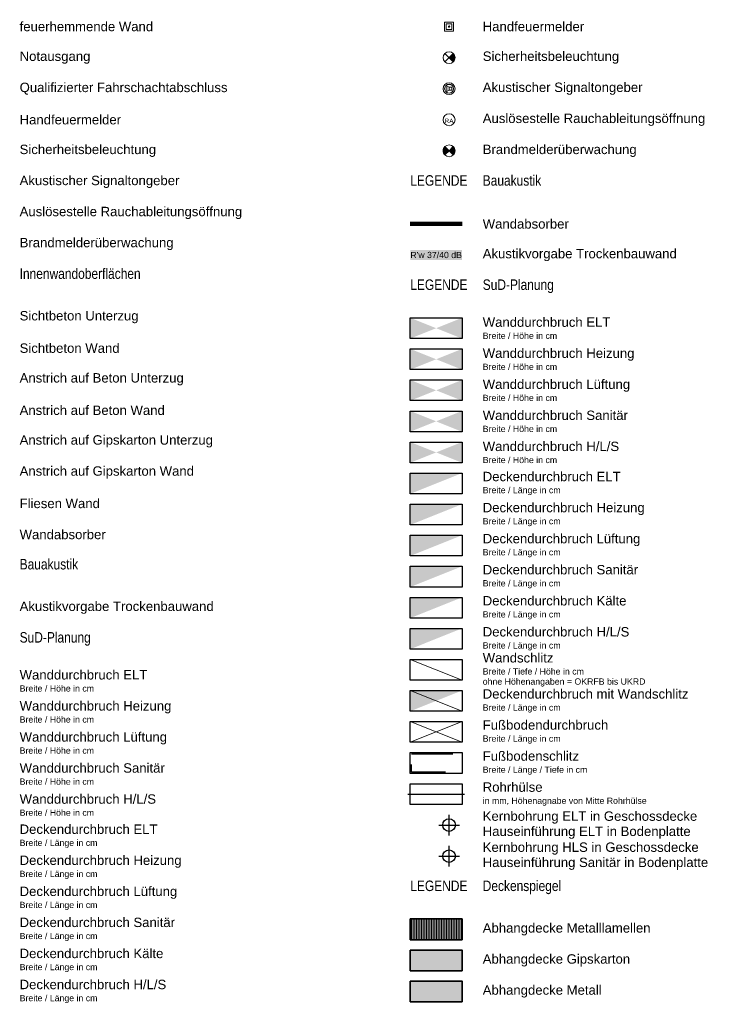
# Model space of a CAD drawing. Header units: metres. Extents: x -45 to 152, y -127 to 99.
# Tile 5 of 256: x 2 to 19, y -50 to -26. Entities that reach past the tile are written whole.
import ezdxf

# ---------------------------------------------------------------- set-up
doc = ezdxf.new("R2010")
doc.units = ezdxf.units.M
doc.linetypes.add('gestrichelt - 01', pattern=[1.9999999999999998, 0.9999999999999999, -0.9999999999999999])
doc.linetypes.add('ISO-04 Lang gestrichelt punktiert', pattern=[7.747, 6.095999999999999, -0.7620000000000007, 0.1270000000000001, -0.7620000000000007])
doc.layers.add('031_Metallbauarbeiten-350 Lamellendecke DS', color=7, linetype='Continuous', lineweight=35, true_color=0x666666)
doc.layers.add('AV1-Innenwandoberflächen-Akustikabsorber', color=7, linetype='Continuous', lineweight=100, true_color=0xc500dd)
for name, color, linetype, lineweight in [('_Legende (2D)', 7, 'Continuous', 9), ('AV1-Akustikvorgaben-Trennwände', 7, 'Continuous', 5), ('AV1-Brandschutzkonzept-Brandschutzkonzept', 7, 'Continuous', 5), ('Keine', 7, 'Continuous', 9)]:
    doc.layers.add(name, color=color, linetype=linetype, lineweight=lineweight)
doc.styles.add('Arial', font='arial.ttf')
doc.styles.add('Arial Narrow', font='ARIALN.TTF')

# ---------------------------------------------------------------- blocks, each defined once
blk = doc.blocks.new('Group-775')
at = {"color": 255}
blk.add_wipeout([(12.517011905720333, -26.390487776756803), (12.731388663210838, -26.390487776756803), (12.731388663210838, -26.176111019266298), (12.517011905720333, -26.176111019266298)], dxfattribs=at).dxf.layer = 'AV1-Brandschutzkonzept-Brandschutzkonzept'
at = {"layer": 'AV1-Brandschutzkonzept-Brandschutzkonzept', "color": 1, "true_color": 0xff0000, "flags": 128}
blk.add_lwpolyline([(12.51701190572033, -26.3904877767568), (12.73138866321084, -26.3904877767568), (12.73138866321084, -26.17611101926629), (12.51701190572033, -26.17611101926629)], close=True, dxfattribs=at)
at = {"color": 255}
blk.add_wipeout([(12.5572075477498, -26.35029213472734), (12.691193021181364, -26.35029213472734), (12.691193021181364, -26.21630666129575), (12.5572075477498, -26.21630666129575)], dxfattribs=at).dxf.layer = 'AV1-Brandschutzkonzept-Brandschutzkonzept'
at = {"layer": 'AV1-Brandschutzkonzept-Brandschutzkonzept', "color": 1, "true_color": 0xff0000, "flags": 128}
blk.add_lwpolyline([(12.5572075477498, -26.35029213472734), (12.69119302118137, -26.35029213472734), (12.69119302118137, -26.21630666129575), (12.5572075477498, -26.21630666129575)], close=True, dxfattribs=at)
at = {"color": 255, "lineweight": 5}
blk.add_wipeout([(12.60919391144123, -26.283299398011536), (12.609482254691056, -26.286226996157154), (12.610336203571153, -26.28904208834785), (12.611722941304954, -26.291636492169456), (12.613589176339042, -26.293910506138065), (12.615863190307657, -26.295776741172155), (12.618457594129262, -26.29716347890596), (12.621272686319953, -26.298017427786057), (12.624200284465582, -26.298305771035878), (12.62712788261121, -26.298017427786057), (12.6299429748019, -26.29716347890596), (12.632537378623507, -26.295776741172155), (12.634811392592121, -26.293910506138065), (12.636677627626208, -26.291636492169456), (12.638064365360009, -26.28904208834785), (12.638918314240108, -26.286226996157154), (12.639206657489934, -26.283299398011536), (12.638918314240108, -26.280371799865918), (12.638064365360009, -26.277556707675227), (12.636677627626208, -26.27496230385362), (12.634811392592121, -26.272688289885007), (12.632537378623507, -26.27082205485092), (12.6299429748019, -26.269435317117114), (12.62712788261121, -26.26858136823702), (12.624200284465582, -26.268293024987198), (12.621272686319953, -26.26858136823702), (12.618457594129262, -26.269435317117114), (12.615863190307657, -26.27082205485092), (12.613589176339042, -26.272688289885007), (12.611722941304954, -26.27496230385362), (12.610336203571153, -26.277556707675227), (12.609482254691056, -26.280371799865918)], dxfattribs=at).dxf.layer = 'AV1-Brandschutzkonzept-Brandschutzkonzept'
at = {"layer": 'AV1-Brandschutzkonzept-Brandschutzkonzept', "color": 1, "lineweight": 5, "true_color": 0xff0000, "flags": 128}
blk.add_lwpolyline([(12.60919391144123, -26.28329939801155, 0.4142135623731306), (12.6242002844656, -26.29830577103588, 0.414213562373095), (12.63920665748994, -26.28329939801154, 0.4142135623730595), (12.62420028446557, -26.2682930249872, 0.414213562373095)], format="xyb", close=True, dxfattribs=at)
blk = doc.blocks.new('Group-776')
at = {"color": 255, "linetype": 'Continuous', "lineweight": 9, "transparency": 33554687}
blk.add_wipeout([(12.767057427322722, -27.033299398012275), (12.725215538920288, -27.134314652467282), (12.624200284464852, -27.176156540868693), (12.523185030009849, -27.13431465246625), (12.48134314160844, -27.033299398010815), (12.523185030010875, -26.932284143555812), (12.62420028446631, -26.8904422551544), (12.725215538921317, -26.932284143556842)], dxfattribs=at).dxf.layer = 'AV1-Brandschutzkonzept-Brandschutzkonzept'
at = {"layer": 'AV1-Brandschutzkonzept-Brandschutzkonzept', "linetype": 'Continuous', "lineweight": 0, "transparency": 33554687}
h = blk.add_hatch(color=92, dxfattribs=at)
edge = h.paths.add_edge_path()
edge.add_line((12.62420028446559, -27.03329939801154), (12.72521553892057, -27.13431465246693))
edge.add_arc((12.62420028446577, -27.03329939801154), 0.1428571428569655, 314.9999999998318, 405.0000000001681)
edge.add_line((12.72521553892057, -26.93228414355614), (12.62420028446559, -27.03329939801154))
at = {"layer": 'AV1-Brandschutzkonzept-Brandschutzkonzept', "color": 92, "linetype": 'Continuous', "lineweight": 9, "transparency": 33554687}
for p, q in [((12.52318503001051, -27.13431465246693), (12.72521553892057, -26.93228414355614)), ((12.72521553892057, -27.13431465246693), (12.52318503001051, -26.93228414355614))]:
    blk.add_line(p, q, dxfattribs=at)
at = {"layer": 'AV1-Brandschutzkonzept-Brandschutzkonzept', "color": 92, "linetype": 'Continuous', "lineweight": 9, "transparency": 33554687, "flags": 128}
blk.add_lwpolyline([(12.62420028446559, -27.03329939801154), (12.72521553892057, -27.13431465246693, 0.4142135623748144), (12.72521553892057, -26.93228414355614)], format="xyb", close=True, dxfattribs=at)
at = {"layer": 'AV1-Brandschutzkonzept-Brandschutzkonzept', "color": 92, "linetype": 'Continuous', "lineweight": 9, "transparency": 33554687}
blk.add_circle((12.62420028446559, -27.03329939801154), 0.1428571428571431, dxfattribs=at)
blk = doc.blocks.new('Group-777')
at = {"color": 255, "linetype": 'Continuous', "lineweight": 9, "transparency": 33554687}
blk.add_wipeout([(12.767057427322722, -27.783299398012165), (12.725215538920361, -27.8843146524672), (12.624200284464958, -27.92615654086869), (12.52318503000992, -27.88431465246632), (12.48134314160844, -27.78329939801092), (12.523185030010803, -27.682284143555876), (12.624200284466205, -27.640442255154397), (12.725215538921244, -27.682284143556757)], dxfattribs=at).dxf.layer = 'AV1-Brandschutzkonzept-Brandschutzkonzept'
at = {"layer": 'AV1-Brandschutzkonzept-Brandschutzkonzept', "color": 1, "linetype": 'Continuous', "lineweight": 9, "true_color": 0xff0000, "transparency": 33554687}
blk.add_circle((12.62420028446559, -27.78329939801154), 0.1428571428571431, dxfattribs=at)
at = {"color": 255, "linetype": 'Continuous', "lineweight": 9, "transparency": 33554687}
blk.add_wipeout([(12.727393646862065, -27.754477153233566), (12.717549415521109, -27.83588771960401), (12.653022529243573, -27.886492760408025), (12.57161196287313, -27.876648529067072), (12.521006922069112, -27.812121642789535), (12.530851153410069, -27.730711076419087), (12.595378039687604, -27.680106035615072), (12.676788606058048, -27.689950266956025)], dxfattribs=at).dxf.layer = 'AV1-Brandschutzkonzept-Brandschutzkonzept'
at = {"layer": 'AV1-Brandschutzkonzept-Brandschutzkonzept', "color": 1, "linetype": 'Continuous', "lineweight": 9, "true_color": 0xff0000, "transparency": 33554687}
blk.add_circle((12.62420028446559, -27.78329939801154), 0.1071428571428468, dxfattribs=at)
at = {"color": 255, "linetype": 'Continuous', "lineweight": 9, "transparency": 33554687}
blk.add_wipeout([(12.62420028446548, -27.74921587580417), (12.69236732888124, -27.74921587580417), (12.69236732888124, -27.817382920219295), (12.62420028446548, -27.817382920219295)], dxfattribs=at).dxf.layer = 'AV1-Brandschutzkonzept-Brandschutzkonzept'
at = {"layer": 'AV1-Brandschutzkonzept-Brandschutzkonzept', "color": 1, "linetype": 'Continuous', "lineweight": 9, "true_color": 0xff0000, "transparency": 33554687, "flags": 128}
blk.add_lwpolyline([(12.62420028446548, -27.74921587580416), (12.69236732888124, -27.74921587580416), (12.69236732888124, -27.81738292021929), (12.62420028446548, -27.81738292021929)], close=True, dxfattribs=at)
at = {"color": 255, "linetype": 'Continuous', "lineweight": 9, "transparency": 33554687}
blk.add_wipeout([(12.624200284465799, -27.7492158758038), (12.573075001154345, -27.715132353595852), (12.57307500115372, -27.85146644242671), (12.624200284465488, -27.817382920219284)], dxfattribs=at).dxf.layer = 'AV1-Brandschutzkonzept-Brandschutzkonzept'
at = {"layer": 'AV1-Brandschutzkonzept-Brandschutzkonzept', "color": 1, "linetype": 'Continuous', "lineweight": 9, "true_color": 0xff0000, "transparency": 33554687, "flags": 128}
blk.add_lwpolyline([(12.6242002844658, -27.7492158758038), (12.57307500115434, -27.71513235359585), (12.57307500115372, -27.85146644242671), (12.62420028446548, -27.81738292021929)], close=True, dxfattribs=at)
blk = doc.blocks.new('Group-778')
at = {"layer": 'AV1-Brandschutzkonzept-Brandschutzkonzept', "color": 7}
blk.add_blockref('Group-777', (0, 0), dxfattribs=at)
blk = doc.blocks.new('Group-779')
at = {"color": 255, "linetype": 'Continuous', "lineweight": 9, "transparency": 33554687}
blk.add_wipeout([(12.767057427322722, -28.53329939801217), (12.725215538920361, -28.634314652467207), (12.624200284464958, -28.676156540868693), (12.52318503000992, -28.634314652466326), (12.48134314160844, -28.533299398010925), (12.523185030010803, -28.43228414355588), (12.624200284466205, -28.3904422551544), (12.725215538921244, -28.43228414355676)], dxfattribs=at).dxf.layer = 'AV1-Brandschutzkonzept-Brandschutzkonzept'
at = {"layer": 'AV1-Brandschutzkonzept-Brandschutzkonzept', "color": 1, "linetype": 'Continuous', "lineweight": 9, "true_color": 0xff0000, "transparency": 33554687}
blk.add_circle((12.62420028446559, -28.53329939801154), 0.1428571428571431, dxfattribs=at)
at = {"layer": 'AV1-Brandschutzkonzept-Brandschutzkonzept', "insert": (12.62420028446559, -28.61523298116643), "char_height": 0.1080004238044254, "attachment_point": 8, "line_spacing_factor": 0.9681279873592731, "style": 'Arial'}
blk.add_mtext('RA', dxfattribs=at)
blk = doc.blocks.new('Group-780')
at = {"layer": 'AV1-Brandschutzkonzept-Brandschutzkonzept', "color": 7}
blk.add_blockref('Group-779', (0, 0), dxfattribs=at)
blk = doc.blocks.new('Group-781')
at = {"color": 255, "linetype": 'Continuous', "lineweight": 9, "transparency": 33554687}
blk.add_wipeout([(12.767057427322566, -29.28329939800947), (12.725215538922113, -29.384314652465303), (12.624200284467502, -29.426156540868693), (12.523185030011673, -29.384314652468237), (12.48134314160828, -29.28329939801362), (12.523185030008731, -29.182284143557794), (12.624200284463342, -29.1404422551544), (12.725215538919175, -29.182284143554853)], dxfattribs=at).dxf.layer = 'AV1-Brandschutzkonzept-Brandschutzkonzept'
at = {"layer": 'AV1-Brandschutzkonzept-Brandschutzkonzept', "linetype": 'Continuous', "lineweight": 0, "true_color": 0xff0000, "transparency": 33554687}
h = blk.add_hatch(color=1, dxfattribs=at)
edge = h.paths.add_edge_path()
edge.add_line((12.62420028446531, -29.28329939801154), (12.52318503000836, -29.38431465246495))
edge.add_arc((12.62420028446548, -29.28329939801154), 0.1428571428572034, 134.9999999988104, 224.9999999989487, ccw=False)
edge.add_line((12.52318503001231, -29.18228414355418), (12.62420028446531, -29.28329939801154))
h = blk.add_hatch(color=1, dxfattribs=at)
edge = h.paths.add_edge_path()
edge.add_line((12.62420028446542, -29.28329939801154), (12.72521553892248, -29.38431465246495))
edge.add_arc((12.62420028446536, -29.28329939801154), 0.1428571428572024, 315.0000000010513, 405.0000000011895)
edge.add_line((12.72521553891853, -29.18228414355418), (12.62420028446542, -29.28329939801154))
at = {"layer": 'AV1-Brandschutzkonzept-Brandschutzkonzept', "color": 1, "linetype": 'Continuous', "lineweight": 9, "true_color": 0xff0000, "transparency": 33554687, "flags": 128}
for points in [[(12.62420028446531, -29.28329939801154), (12.52318503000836, -29.38431465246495, -0.4142135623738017), (12.52318503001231, -29.18228414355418)], [(12.62420028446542, -29.28329939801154), (12.72521553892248, -29.38431465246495, 0.4142135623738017), (12.72521553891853, -29.18228414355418)]]:
    blk.add_lwpolyline(points, format="xyb", close=True, dxfattribs=at)
at = {"layer": 'AV1-Brandschutzkonzept-Brandschutzkonzept', "color": 1, "linetype": 'Continuous', "lineweight": 9, "true_color": 0xff0000, "transparency": 33554687}
blk.add_circle((12.62420028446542, -29.28329939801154), 0.1428571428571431, dxfattribs=at)
blk = doc.blocks.new('Group-845')
at = {"layer": 'Keine', "color": 212, "linetype": 'Continuous'}
for points in [[(11.68670028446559, -33.81671449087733), (12.31170028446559, -33.56671449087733), (11.68670028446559, -33.31671449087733)], [(12.31170028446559, -33.56671449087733), (12.93670028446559, -33.31671449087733), (12.93670028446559, -33.81671449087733)]]:
    blk.add_solid(points, dxfattribs=at)
blk = doc.blocks.new('Group-846')
at = {"layer": 'Keine', "color": 212, "linetype": 'Continuous'}
blk.add_solid([(11.68670028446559, -37.56671449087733), (12.93670028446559, -37.06671449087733), (11.68670028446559, -37.06671449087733)], dxfattribs=at)
blk = doc.blocks.new('Group-847')
at = {"layer": 'Keine', "color": 212, "lineweight": 9, "flags": 128}
blk.add_lwpolyline([(12.93670028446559, -42.06671449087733), (11.68670028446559, -41.56671449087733), (12.93670028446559, -41.56671449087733)], close=True, dxfattribs=at)
blk = doc.blocks.new('Group-848')
at = {"layer": 'Keine', "color": 212, "lineweight": 9, "flags": 128}
blk.add_lwpolyline([(12.93670028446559, -42.81671449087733), (11.68670028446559, -42.31671449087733), (12.93670028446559, -42.31671449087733)], close=True, dxfattribs=at)
at = {"layer": 'Keine', "color": 212, "lineweight": 9}
blk.add_solid([(11.68670028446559, -42.81671449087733), (12.93670028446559, -42.31671449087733), (11.68670028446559, -42.31671449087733)], dxfattribs=at)
blk = doc.blocks.new('Group-849')
at = {"layer": 'Keine', "color": 212, "lineweight": 9, "flags": 128}
for points in [[(12.93670028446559, -43.56671449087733), (11.68670028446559, -43.06671449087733), (12.93670028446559, -43.06671449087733)], [(11.68670028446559, -43.56671449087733), (12.93670028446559, -43.06671449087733), (11.68670028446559, -43.06671449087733)]]:
    blk.add_lwpolyline(points, close=True, dxfattribs=at)
blk = doc.blocks.new('Group-850')
at = {"layer": 'Keine', "color": 15, "linetype": 'Continuous'}
for points in [[(11.68670028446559, -34.56671449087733), (12.31170028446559, -34.31671449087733), (11.68670028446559, -34.06671449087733)], [(12.31170028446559, -34.31671449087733), (12.93670028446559, -34.06671449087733), (12.93670028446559, -34.56671449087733)]]:
    blk.add_solid(points, dxfattribs=at)
blk = doc.blocks.new('Group-851')
at = {"layer": 'Keine', "color": 85, "linetype": 'Continuous'}
for points in [[(11.68670028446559, -35.31671449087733), (12.31170028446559, -35.06671449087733), (11.68670028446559, -34.81671449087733)], [(12.31170028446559, -35.06671449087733), (12.93670028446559, -34.81671449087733), (12.93670028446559, -35.31671449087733)]]:
    blk.add_solid(points, dxfattribs=at)
blk = doc.blocks.new('Group-852')
at = {"layer": 'Keine', "color": 165, "linetype": 'Continuous'}
for points in [[(11.68670028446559, -36.06671449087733), (12.31170028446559, -35.81671449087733), (11.68670028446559, -35.56671449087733)], [(12.31170028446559, -35.81671449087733), (12.93670028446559, -35.56671449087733), (12.93670028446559, -36.06671449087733)]]:
    blk.add_solid(points, dxfattribs=at)
blk = doc.blocks.new('Group-853')
at = {"layer": 'Keine', "color": 15, "linetype": 'Continuous'}
blk.add_solid([(11.68670028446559, -38.31671449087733), (12.93670028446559, -37.81671449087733), (11.68670028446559, -37.81671449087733)], dxfattribs=at)
blk = doc.blocks.new('Group-854')
at = {"layer": 'Keine', "color": 85, "linetype": 'Continuous'}
blk.add_solid([(11.68670028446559, -39.06671449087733), (12.93670028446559, -38.56671449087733), (11.68670028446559, -38.56671449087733)], dxfattribs=at)
blk = doc.blocks.new('Group-855')
at = {"layer": 'Keine', "color": 165, "linetype": 'Continuous'}
blk.add_solid([(11.68670028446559, -39.81671449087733), (12.93670028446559, -39.31671449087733), (11.68670028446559, -39.31671449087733)], dxfattribs=at)
blk = doc.blocks.new('Group-856')
at = {"layer": 'Keine', "color": 7, "linetype": 'Continuous'}
for points in [[(11.68670028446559, -36.81671449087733), (12.31170028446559, -36.56671449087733), (11.68670028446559, -36.31671449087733)], [(12.31170028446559, -36.56671449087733), (12.93670028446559, -36.31671449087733), (12.93670028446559, -36.81671449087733)]]:
    blk.add_solid(points, dxfattribs=at)
blk = doc.blocks.new('Group-857')
at = {"layer": 'Keine', "color": 7, "linetype": 'Continuous'}
blk.add_solid([(11.68670028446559, -41.31671449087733), (12.93670028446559, -40.81671449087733), (11.68670028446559, -40.81671449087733)], dxfattribs=at)
blk = doc.blocks.new('Group-858')
at = {"layer": 'Keine', "color": 143, "linetype": 'Continuous'}
blk.add_solid([(11.68670028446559, -40.56671449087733), (12.93670028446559, -40.06671449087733), (11.68670028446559, -40.06671449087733)], dxfattribs=at)
blk = doc.blocks.new('Legende (2D)')
at = {"layer": '031_Metallbauarbeiten-350 Lamellendecke DS', "linetype": 'Continuous', "lineweight": 0, "transparency": 33554508}
for color, points in [(254, [(11.68670028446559, -47.83342203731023), (12.93670028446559, -47.83342203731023), (12.93670028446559, -48.33342203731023), (11.68670028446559, -48.33342203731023)]), (106, [(11.68670028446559, -48.58342203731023), (12.93670028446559, -48.58342203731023), (12.93670028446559, -49.08342203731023), (11.68670028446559, -49.08342203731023)]), (254, [(11.68670028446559, -49.33342203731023), (12.93670028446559, -49.33342203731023), (12.93670028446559, -49.83342203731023), (11.68670028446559, -49.83342203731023)])]:
    blk.add_hatch(color=color, dxfattribs=at).paths.add_polyline_path(points)
at = {"layer": '031_Metallbauarbeiten-350 Lamellendecke DS', "linetype": 'Continuous', "lineweight": 9, "transparency": 33554508}
h = blk.add_hatch(dxfattribs=at)
h.set_pattern_fill('Lamellendecke', color=252, style=0, pattern_type=2)
h.set_pattern_definition([(90, (0, 0), (0.04000000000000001, 0), [])])
h.paths.add_polyline_path([(11.68670028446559, -47.83342203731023), (12.93670028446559, -47.83342203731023), (12.93670028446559, -48.33342203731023), (11.68670028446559, -48.33342203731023)])
at = {"layer": '031_Metallbauarbeiten-350 Lamellendecke DS', "color": 251, "linetype": 'Continuous', "lineweight": 35, "transparency": 33554687, "flags": 128}
for points in [[(11.68670028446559, -47.83342203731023), (12.93670028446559, -47.83342203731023), (12.93670028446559, -48.33342203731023), (11.68670028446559, -48.33342203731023)], [(11.68670028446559, -49.33342203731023), (12.93670028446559, -49.33342203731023), (12.93670028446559, -49.83342203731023), (11.68670028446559, -49.83342203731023)]]:
    blk.add_lwpolyline(points, close=True, dxfattribs=at)
at = {"layer": '031_Metallbauarbeiten-350 Lamellendecke DS', "color": 106, "linetype": 'Continuous', "lineweight": 35, "transparency": 33554687, "flags": 128}
blk.add_lwpolyline([(11.68670028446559, -48.58342203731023), (12.93670028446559, -48.58342203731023), (12.93670028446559, -49.08342203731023), (11.68670028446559, -49.08342203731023)], close=True, dxfattribs=at)
at = {"layer": 'AV1-Akustikvorgaben-Trennwände', "color": 7}
blk.add_solid([(11.686143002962, -31.9211338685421), (12.93670028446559, -31.9211338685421), (11.686143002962, -31.67888002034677), (12.93670028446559, -31.67888002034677)], dxfattribs=at)
blk.add_solid([(11.686143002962, -31.9211338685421), (12.93670028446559, -31.9211338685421), (11.686143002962, -31.67888002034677), (12.93670028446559, -31.67888002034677)], dxfattribs=at)
at = {"layer": 'AV1-Innenwandoberflächen-Akustikabsorber'}
blk.add_line((11.68670028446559, -31.05000694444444), (12.93670028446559, -31.05000694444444), dxfattribs=at)
at = {"layer": 'AV1-Brandschutzkonzept-Brandschutzkonzept', "color": 7, "transparency": 33554687}
for name in ['Group-775', 'Group-776', 'Group-778', 'Group-780', 'Group-781']:
    blk.add_blockref(name, (0, 0), dxfattribs=at)
at = {"layer": 'AV1-Akustikvorgaben-Trennwände', "insert": (12.31142164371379, -31.80000694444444), "char_height": 0.1505857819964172, "attachment_point": 5, "line_spacing_factor": 0.9695403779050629, "style": 'Arial'}
blk.add_mtext("R'w 37/40 dB", dxfattribs=at)
at = {"layer": 'AV1-Brandschutzkonzept-Brandschutzkonzept', "color": 7, "transparency": 33554687, "char_height": 0.226962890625, "attachment_point": 4, "line_spacing_factor": 0.9691223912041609, "style": 'Arial'}
for s, insert in [('Handfeuermelder', (13.43670028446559, -26.28329939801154)), ('Notausgang', (2.250365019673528, -27.03329939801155)), ('Sicherheitsbeleuchtung', (13.43670028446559, -27.03329939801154)), ('Qualifizierter Fahrschachtabschluss', (2.250365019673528, -27.78329939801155)), ('Akustischer Signaltongeber', (13.43670028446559, -27.78329939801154)), ('Handfeuermelder', (2.250365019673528, -28.53329939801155)), ('Auslösestelle Rauchableitungsöffnung', (13.43670028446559, -28.53329939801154)), ('Sicherheitsbeleuchtung', (2.250365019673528, -29.28329939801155)), ('Brandmelderüberwachung', (13.43670028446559, -29.28329939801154)), ('Akustischer Signaltongeber', (2.250365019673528, -30.03329939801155)), ('Auslösestelle Rauchableitungsöffnung', (2.250365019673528, -30.78329939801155)), ('Wandabsorber', (13.43670028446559, -31.05000694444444)), ('Brandmelderüberwachung', (2.250365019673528, -31.53329939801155)), ('Akustikvorgabe Trockenbauwand', (13.43670028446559, -31.80000694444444)), ('Sichtbeton Unterzug', (2.250365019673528, -33.30000694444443)), ('Sichtbeton Wand', (2.250365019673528, -34.05000694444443)), ('Anstrich auf Beton Unterzug', (2.250365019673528, -34.80000694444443)), ('Anstrich auf Beton Wand', (2.250365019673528, -35.55000694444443)), ('Anstrich auf Gipskarton Unterzug', (2.250365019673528, -36.30000694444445)), ('Anstrich auf Gipskarton Wand', (2.250365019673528, -37.05000694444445)), ('Fliesen Wand', (2.250365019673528, -37.80000694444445)), ('Wandabsorber', (2.250365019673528, -38.55000694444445)), ('Akustikvorgabe Trockenbauwand', (2.250365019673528, -40.31671449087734))]:
    blk.add_mtext(s, dxfattribs=dict(at, insert=insert))
at = {"layer": 'Keine', "color": 7, "transparency": 33554687}
for s, insert, char_height, attachment_point, line_spacing_factor, style in [('feuerhemmende Wand', (2.250365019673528, -26.28329939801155), 0.226962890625, 4, 0.9691223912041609, 'Arial'), ('LEGENDE', (11.68670028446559, -29.87308706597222), 0.2521809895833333, 1, 0.9665942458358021, 'Arial Narrow'), ('LEGENDE', (11.68670028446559, -32.38979461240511), 0.2521809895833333, 1, 0.9665942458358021, 'Arial Narrow'), ('Wanddurchbruch ELT\\P{\\H0.6667x;Breite / Höhe in cm}', (13.43670028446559, -33.56671449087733), 0.226962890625, 4, 0.9691223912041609, 'Arial'), ('Wanddurchbruch Heizung\\P{\\H0.6667x;Breite / Höhe in cm}', (13.43670028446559, -34.31671449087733), 0.226962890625, 4, 0.9691223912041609, 'Arial'), ('Wanddurchbruch Lüftung\\P{\\H0.6667x;Breite / Höhe in cm}', (13.43670028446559, -35.06671449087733), 0.226962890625, 4, 0.9691223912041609, 'Arial'), ('Wanddurchbruch Sanitär\\P{\\H0.6667x;Breite / Höhe in cm}', (13.43670028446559, -35.81671449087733), 0.226962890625, 4, 0.9691223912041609, 'Arial'), ('Wanddurchbruch H/L/S\\P{\\H0.6667x;Breite / Höhe in cm}', (13.43670028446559, -36.56671449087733), 0.226962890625, 4, 0.9691223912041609, 'Arial'), ('Deckendurchbruch ELT\\P{\\H0.6667x;Breite / Länge in cm}', (13.43670028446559, -37.31671449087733), 0.226962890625, 4, 0.9691223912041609, 'Arial'), ('Deckendurchbruch Heizung\\P{\\H0.6667x;Breite / Länge in cm}', (13.43670028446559, -38.06671449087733), 0.226962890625, 4, 0.9691223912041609, 'Arial'), ('Deckendurchbruch Lüftung\\P{\\H0.6667x;Breite / Länge in cm}', (13.43670028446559, -38.81671449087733), 0.226962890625, 4, 0.9691223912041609, 'Arial'), ('Deckendurchbruch Sanitär\\P{\\H0.6667x;Breite / Länge in cm}', (13.43670028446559, -39.56671449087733), 0.226962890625, 4, 0.9691223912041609, 'Arial'), ('Deckendurchbruch Kälte\\P{\\H0.6667x;Breite / Länge in cm}', (13.43670028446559, -40.31671449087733), 0.226962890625, 4, 0.9691223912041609, 'Arial'), ('Deckendurchbruch H/L/S\\P{\\H0.6667x;Breite / Länge in cm}', (13.43670028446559, -41.06671449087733), 0.226962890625, 4, 0.9691223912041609, 'Arial'), ('Wandschlitz\\P{\\H0.6667x;Breite / Tiefe / Höhe in cm\\Pohne Höhenangaben = OKRFB bis UKRD}', (13.43670028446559, -41.81671449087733), 0.226962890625, 4, 0.9691223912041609, 'Arial'), ('Wanddurchbruch ELT\\P{\\H0.6667x;Breite / Höhe in cm}', (2.250365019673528, -42.08342203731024), 0.226962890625, 4, 0.9691223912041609, 'Arial'), ('Deckendurchbruch mit Wandschlitz\\P{\\H0.6667x;Breite / Länge in cm}', (13.43670028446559, -42.56671449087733), 0.226962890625, 4, 0.9691223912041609, 'Arial'), ('Wanddurchbruch Heizung\\P{\\H0.6667x;Breite / Höhe in cm}', (2.250365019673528, -42.83342203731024), 0.226962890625, 4, 0.9691223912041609, 'Arial'), ('Fußbodendurchbruch\\P{\\H0.6667x;Breite / Länge in cm}', (13.43670028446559, -43.31671449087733), 0.226962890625, 4, 0.9691223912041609, 'Arial'), ('Wanddurchbruch Lüftung\\P{\\H0.6667x;Breite / Höhe in cm}', (2.250365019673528, -43.58342203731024), 0.226962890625, 4, 0.9691223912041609, 'Arial'), ('Fußbodenschlitz\\P{\\H0.6667x;Breite / Länge / Tiefe in cm}', (13.43670028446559, -44.06671449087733), 0.226962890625, 4, 0.9691223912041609, 'Arial'), ('Wanddurchbruch Sanitär\\P{\\H0.6667x;Breite / Höhe in cm}', (2.250365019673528, -44.33342203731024), 0.226962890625, 4, 0.9691223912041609, 'Arial'), ('Rohrhülse\\P{\\H0.6667x;in mm, Höhenagnabe von Mitte Rohrhülse}', (13.43670028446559, -44.81671449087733), 0.226962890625, 4, 0.9691223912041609, 'Arial'), ('Wanddurchbruch H/L/S\\P{\\H0.6667x;Breite / Höhe in cm}', (2.250365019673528, -45.08342203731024), 0.226962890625, 4, 0.9691223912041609, 'Arial'), ('Kernbohrung ELT in Geschossdecke\\PHauseinführung ELT in Bodenplatte', (13.43670028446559, -45.56671449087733), 0.226962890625, 4, 0.9691223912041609, 'Arial'), ('Deckendurchbruch ELT\\P{\\H0.6667x;Breite / Länge in cm}', (2.250365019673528, -45.83342203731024), 0.226962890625, 4, 0.9691223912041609, 'Arial'), ('Kernbohrung HLS in Geschossdecke\\PHauseinführung Sanitär in Bodenplatte', (13.43670028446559, -46.31671449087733), 0.226962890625, 4, 0.9691223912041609, 'Arial'), ('Deckendurchbruch Heizung\\P{\\H0.6667x;Breite / Länge in cm}', (2.250365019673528, -46.58342203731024), 0.226962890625, 4, 0.9691223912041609, 'Arial'), ('Deckendurchbruch Lüftung\\P{\\H0.6667x;Breite / Länge in cm}', (2.250365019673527, -47.33342203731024), 0.226962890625, 4, 0.9691223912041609, 'Arial'), ('LEGENDE', (11.68670028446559, -46.906502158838), 0.2521809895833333, 1, 0.9665942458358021, 'Arial Narrow'), ('Deckendurchbruch Sanitär\\P{\\H0.6667x;Breite / Länge in cm}', (2.250365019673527, -48.08342203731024), 0.226962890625, 4, 0.9691223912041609, 'Arial'), ('Abhangdecke Metalllamellen', (13.43670028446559, -48.08342203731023), 0.226962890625, 4, 0.9691223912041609, 'Arial'), ('Deckendurchbruch Kälte\\P{\\H0.6667x;Breite / Länge in cm}', (2.250365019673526, -48.83342203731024), 0.226962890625, 4, 0.9691223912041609, 'Arial'), ('Abhangdecke Gipskarton', (13.43670028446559, -48.83342203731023), 0.226962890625, 4, 0.9691223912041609, 'Arial'), ('Deckendurchbruch H/L/S\\P{\\H0.6667x;Breite / Länge in cm}', (2.250365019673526, -49.58342203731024), 0.226962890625, 4, 0.9691223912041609, 'Arial'), ('Abhangdecke Metall', (13.43670028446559, -49.58342203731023), 0.226962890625, 4, 0.9691223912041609, 'Arial')]:
    blk.add_mtext(s, dxfattribs=dict(at, insert=insert, char_height=char_height, attachment_point=attachment_point, line_spacing_factor=line_spacing_factor, style=style))
at = {"layer": 'Keine', "color": 253, "transparency": 33554687, "char_height": 0.2521809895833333, "attachment_point": 1, "line_spacing_factor": 0.9665942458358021, "style": 'Arial Narrow'}
for s, insert in [('Bauakustik', (13.43670028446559, -29.87308706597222)), ('Innenwandoberflächen', (2.250365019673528, -32.12308706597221)), ('SuD-Planung', (13.43670028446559, -32.38979461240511)), ('Bauakustik', (2.250365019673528, -39.13979461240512)), ('SuD-Planung', (2.250365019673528, -40.90650215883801)), ('Deckenspiegel', (13.43670028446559, -46.906502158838))]:
    blk.add_mtext(s, dxfattribs=dict(at, insert=insert))
at = {"color": 255, "linetype": 'Continuous', "lineweight": 25, "transparency": 33554687}
for points in [[(11.68670028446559, -33.31671449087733), (12.93670028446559, -33.31671449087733), (12.93670028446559, -33.816714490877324), (11.68670028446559, -33.816714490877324)], [(11.68670028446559, -34.06671449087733), (12.93670028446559, -34.06671449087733), (12.93670028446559, -34.56671449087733), (11.68670028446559, -34.56671449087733)], [(11.68670028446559, -34.81671449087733), (12.93670028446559, -34.81671449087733), (12.93670028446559, -35.31671449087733), (11.68670028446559, -35.31671449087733)], [(11.68670028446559, -35.56671449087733), (12.93670028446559, -35.56671449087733), (12.93670028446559, -36.06671449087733), (11.68670028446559, -36.06671449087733)], [(11.68670028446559, -36.31671449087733), (12.93670028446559, -36.31671449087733), (12.93670028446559, -36.81671449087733), (11.68670028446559, -36.81671449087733)], [(11.68670028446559, -37.06671449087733), (12.93670028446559, -37.06671449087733), (12.93670028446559, -37.566714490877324), (11.68670028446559, -37.566714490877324)], [(11.68670028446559, -37.81671449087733), (12.93670028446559, -37.81671449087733), (12.93670028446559, -38.31671449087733), (11.68670028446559, -38.31671449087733)], [(11.68670028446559, -38.56671449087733), (12.93670028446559, -38.56671449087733), (12.93670028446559, -39.06671449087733), (11.68670028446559, -39.06671449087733)], [(11.68670028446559, -39.31671449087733), (12.93670028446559, -39.31671449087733), (12.93670028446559, -39.81671449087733), (11.68670028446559, -39.81671449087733)], [(11.68670028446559, -40.06671449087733), (12.93670028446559, -40.06671449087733), (12.93670028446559, -40.566714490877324), (11.68670028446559, -40.566714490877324)], [(11.68670028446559, -40.81671449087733), (12.93670028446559, -40.81671449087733), (12.93670028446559, -41.31671449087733), (11.68670028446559, -41.31671449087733)], [(11.68670028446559, -41.56671449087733), (12.93670028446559, -41.56671449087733), (12.93670028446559, -42.06671449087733), (11.68670028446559, -42.06671449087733)], [(11.68670028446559, -42.31671449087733), (12.93670028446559, -42.31671449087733), (12.93670028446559, -42.81671449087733), (11.68670028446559, -42.81671449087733)], [(11.68670028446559, -43.066714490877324), (12.93670028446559, -43.066714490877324), (12.93670028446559, -43.56671449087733), (11.68670028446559, -43.56671449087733)], [(11.68670028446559, -43.81671449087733), (12.93670028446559, -43.81671449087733), (12.93670028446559, -44.31671449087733), (11.68670028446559, -44.31671449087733)], [(11.68670028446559, -44.56671449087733), (12.93670028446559, -44.56671449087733), (12.93670028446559, -45.06671449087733), (11.68670028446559, -45.06671449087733)], [(12.624200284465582, -45.41435165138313), (12.731937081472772, -45.45897769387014), (12.776563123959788, -45.56671449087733), (12.731937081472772, -45.67445128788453), (12.624200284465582, -45.71907733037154), (12.516463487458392, -45.67445128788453), (12.471837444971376, -45.56671449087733), (12.516463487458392, -45.45897769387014)], [(12.624200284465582, -46.16435165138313), (12.731937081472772, -46.20897769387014), (12.776563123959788, -46.31671449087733), (12.731937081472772, -46.42445128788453), (12.624200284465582, -46.46907733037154), (12.516463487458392, -46.42445128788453), (12.471837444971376, -46.31671449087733), (12.516463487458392, -46.20897769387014)]]:
    blk.add_wipeout(points, dxfattribs=at).dxf.layer = 'Keine'
at = {"layer": 'Keine', "color": 212, "linetype": 'ISO-04 Lang gestrichelt punktiert', "lineweight": 25, "transparency": 33554687}
blk.add_line((11.63097319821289, -44.81671449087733), (12.99242737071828, -44.81671449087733), dxfattribs=at)
at = {"layer": 'Keine', "color": 212, "linetype": 'Continuous', "lineweight": 25, "transparency": 33554687}
for p, q in [((12.62420028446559, -45.81671449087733), (12.62420028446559, -45.31671449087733)), ((12.37420028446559, -45.56671449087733), (12.87420028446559, -45.56671449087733))]:
    blk.add_line(p, q, dxfattribs=at)
at = {"layer": 'Keine', "color": 165, "linetype": 'Continuous', "lineweight": 25, "transparency": 33554687}
for p, q in [((12.62420028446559, -46.56671449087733), (12.62420028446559, -46.06671449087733)), ((12.37420028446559, -46.31671449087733), (12.87420028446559, -46.31671449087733))]:
    blk.add_line(p, q, dxfattribs=at)
at = {"layer": 'Keine', "color": 212, "linetype": 'Continuous', "lineweight": 25, "transparency": 33554687, "flags": 128}
for points in [[(11.68670028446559, -33.31671449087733), (12.93670028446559, -33.31671449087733), (12.93670028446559, -33.81671449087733), (11.68670028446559, -33.81671449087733)], [(11.68670028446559, -37.06671449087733), (12.93670028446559, -37.06671449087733), (12.93670028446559, -37.56671449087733), (11.68670028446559, -37.56671449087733)], [(11.68670028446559, -41.56671449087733), (12.93670028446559, -41.56671449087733), (12.93670028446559, -42.06671449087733), (11.68670028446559, -42.06671449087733)], [(11.68670028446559, -42.31671449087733), (12.93670028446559, -42.31671449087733), (12.93670028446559, -42.81671449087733), (11.68670028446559, -42.81671449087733)], [(11.68670028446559, -43.06671449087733), (12.93670028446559, -43.06671449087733), (12.93670028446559, -43.56671449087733), (11.68670028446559, -43.56671449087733)], [(11.68670028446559, -43.81671449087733), (12.93670028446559, -43.81671449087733), (12.93670028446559, -44.31671449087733), (11.68670028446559, -44.31671449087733)], [(11.68670028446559, -44.56671449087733), (12.93670028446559, -44.56671449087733), (12.93670028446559, -45.06671449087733), (11.68670028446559, -45.06671449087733)]]:
    blk.add_lwpolyline(points, close=True, dxfattribs=at)
at = {"layer": 'Keine', "color": 15, "linetype": 'Continuous', "lineweight": 25, "transparency": 33554687, "flags": 128}
for points in [[(11.68670028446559, -34.06671449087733), (12.93670028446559, -34.06671449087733), (12.93670028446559, -34.56671449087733), (11.68670028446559, -34.56671449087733)], [(11.68670028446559, -37.81671449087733), (12.93670028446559, -37.81671449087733), (12.93670028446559, -38.31671449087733), (11.68670028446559, -38.31671449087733)]]:
    blk.add_lwpolyline(points, close=True, dxfattribs=at)
at = {"layer": 'Keine', "color": 85, "linetype": 'Continuous', "lineweight": 25, "transparency": 33554687, "flags": 128}
for points in [[(11.68670028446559, -34.81671449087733), (12.93670028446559, -34.81671449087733), (12.93670028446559, -35.31671449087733), (11.68670028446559, -35.31671449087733)], [(11.68670028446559, -38.56671449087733), (12.93670028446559, -38.56671449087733), (12.93670028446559, -39.06671449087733), (11.68670028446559, -39.06671449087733)]]:
    blk.add_lwpolyline(points, close=True, dxfattribs=at)
at = {"layer": 'Keine', "color": 165, "linetype": 'Continuous', "lineweight": 25, "transparency": 33554687, "flags": 128}
for points in [[(11.68670028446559, -35.56671449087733), (12.93670028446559, -35.56671449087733), (12.93670028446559, -36.06671449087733), (11.68670028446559, -36.06671449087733)], [(11.68670028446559, -39.31671449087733), (12.93670028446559, -39.31671449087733), (12.93670028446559, -39.81671449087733), (11.68670028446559, -39.81671449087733)]]:
    blk.add_lwpolyline(points, close=True, dxfattribs=at)
at = {"layer": 'Keine', "color": 7, "linetype": 'Continuous', "lineweight": 25, "transparency": 33554687, "flags": 128}
for points in [[(11.68670028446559, -36.31671449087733), (12.93670028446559, -36.31671449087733), (12.93670028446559, -36.81671449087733), (11.68670028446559, -36.81671449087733)], [(11.68670028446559, -40.81671449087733), (12.93670028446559, -40.81671449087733), (12.93670028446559, -41.31671449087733), (11.68670028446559, -41.31671449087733)]]:
    blk.add_lwpolyline(points, close=True, dxfattribs=at)
at = {"layer": 'Keine', "color": 143, "linetype": 'Continuous', "lineweight": 25, "transparency": 33554687, "flags": 128}
blk.add_lwpolyline([(11.68670028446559, -40.06671449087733), (12.93670028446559, -40.06671449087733), (12.93670028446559, -40.56671449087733), (11.68670028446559, -40.56671449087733)], close=True, dxfattribs=at)
at = {"layer": 'Keine', "color": 212, "linetype": 'Continuous', "lineweight": 25, "transparency": 33554687}
blk.add_circle((12.62420028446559, -45.56671449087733), 0.1523628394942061, dxfattribs=at)
at = {"layer": 'Keine', "color": 165, "linetype": 'Continuous', "lineweight": 25, "transparency": 33554687}
blk.add_circle((12.62420028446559, -46.31671449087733), 0.1523628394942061, dxfattribs=at)
at = {"layer": 'Keine', "color": 7}
for name in ['Group-845', 'Group-846', 'Group-853', 'Group-854', 'Group-855', 'Group-858', 'Group-857', 'Group-847', 'Group-848', 'Group-849']:
    blk.add_blockref(name, (0, 0), dxfattribs=at)
at = {"layer": 'Keine', "color": 15}
blk.add_blockref('Group-850', (0, 0), dxfattribs=at)
at = {"layer": 'Keine', "color": 85}
blk.add_blockref('Group-851', (0, 0), dxfattribs=at)
at = {"layer": 'Keine', "color": 165}
for name in ['Group-852', 'Group-856']:
    blk.add_blockref(name, (0, 0), dxfattribs=at)
at = {"color": 255, "linetype": 'gestrichelt - 01', "lineweight": 25, "transparency": 33554687}
blk.add_wipeout([(11.71670028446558, -43.846714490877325), (12.90670028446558, -43.846714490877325), (12.90670028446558, -44.28671449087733), (11.71670028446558, -44.28671449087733)], dxfattribs=at).dxf.layer = 'Keine'
at = {"layer": 'Keine', "color": 212, "linetype": 'gestrichelt - 01', "lineweight": 25, "transparency": 33554687, "flags": 128}
blk.add_lwpolyline([(11.71670028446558, -43.84671449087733), (12.90670028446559, -43.84671449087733), (12.90670028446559, -44.28671449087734), (11.71670028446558, -44.28671449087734)], close=True, dxfattribs=at)

msp = doc.modelspace()

# ---------------------------------------------------------------- block references
at = {"layer": '_Legende (2D)'}
msp.add_blockref('Legende (2D)', (0, 0), dxfattribs=at)

doc.saveas('drawing.dxf')
